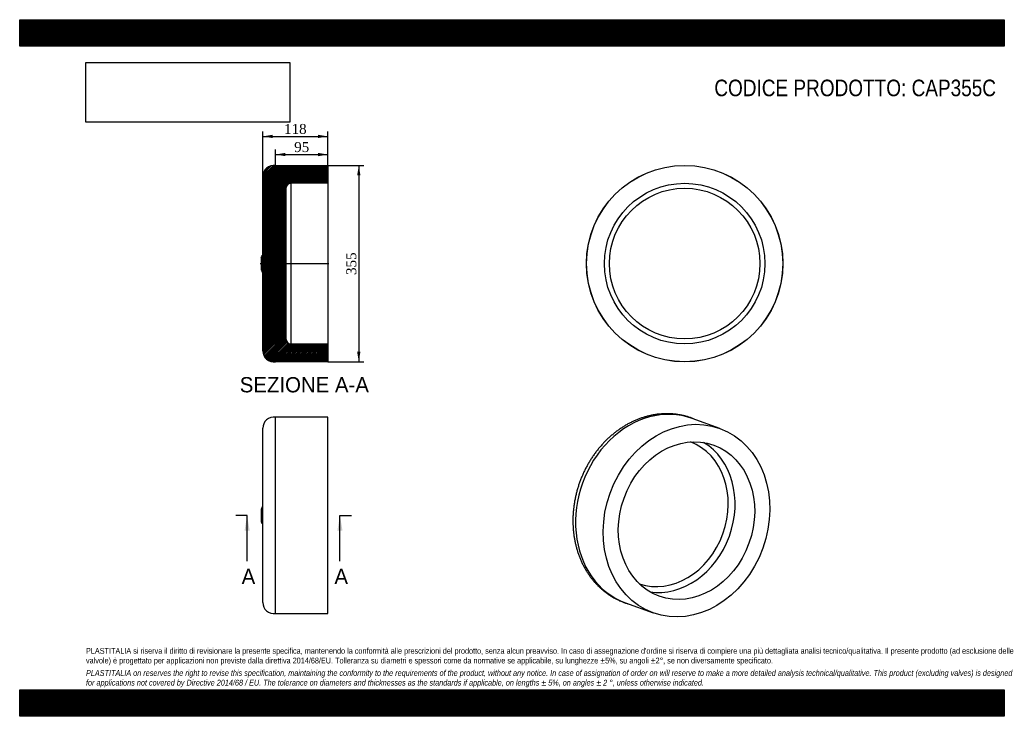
# Model space of a CAD drawing. Header units: millimetres. Extents: x 0 to 1782, y 0 to 1260.
import ezdxf
from ezdxf.enums import TextEntityAlignment as Align
from ezdxf.lldxf.tags import DXFTag

# ---------------------------------------------------------------- set-up
doc = ezdxf.new("R2010")
doc.units = ezdxf.units.MM
doc.header["$LTSCALE"] = 6
for name, color, linetype in [('CAP355C', 7, 'Continuous'), ('Default', 7, 'Continuous'), ('DV4_Default', 7, 'Continuous')]:
    doc.layers.add(name, color=color, linetype=linetype)
doc.styles.add('SEACAD_Solid_Edge_ANSI', font='seans.ttf')
doc.styles.add('SEACAD_Times_New_Roman', font='times.ttf')
tags = doc.linetypes.add('CENTER2', pattern=[28.575, 19.05, -3.175, 3.175, -3.175]).pattern_tags.tags
tags[10:11] = [DXFTag(74, 4), DXFTag(75, 0), DXFTag(340, '0'), DXFTag(46, 0.0), DXFTag(50, 0.0), DXFTag(44, 0.0), DXFTag(45, 0.0)]
tags[8:9] = [DXFTag(74, 4), DXFTag(75, 0), DXFTag(340, '0'), DXFTag(46, 0.0), DXFTag(50, 0.0), DXFTag(44, 0.0), DXFTag(45, 0.0)]
tags[6:7] = [DXFTag(74, 4), DXFTag(75, 0), DXFTag(340, '0'), DXFTag(46, 0.0), DXFTag(50, 0.0), DXFTag(44, 0.0), DXFTag(45, 0.0)]
tags[4:5] = [DXFTag(74, 4), DXFTag(75, 0), DXFTag(340, '0'), DXFTag(46, 0.0), DXFTag(50, 0.0), DXFTag(44, 0.0), DXFTag(45, 0.0)]
doc.dimstyles.new('ANSImm', dxfattribs={"dimtxt": 18, "dimasz": 18, "dimexe": 9, "dimexo": 0, "dimgap": 4.5, "dimtad": 1, "dimdsep": 46, "dimtxsty": 'SEACAD_Times_New_Roman', "dimblk1": '_SE_FILLED', "dimblk2": '_SE_FILLED', "dimsah": 1, "dimcen": 9, "dimazin": 0, "dimtfac": 0.85, "dimtdec": 3, "dimtofl": 0, "dimtmove": 0, "dimatfit": 3, "dimfxl": 1, "dimarcsym": 0})
picture_1 = doc.add_image_def('image1.jpg', size_in_pixel=(4302, 1260))

# ---------------------------------------------------------------- blocks, each defined once
blk = doc.blocks.new('SE')
at = {"layer": 'CAP355C', "color": 7, "linetype": 'Continuous'}
for p, q in [((462.9, 185.9), (462.9, 540.9)), ((557.9, 540.9), (462.9, 540.9)), ((557.9, 185.9), (557.9, 540.9)), ((439.9, 205.9), (439.9, 520.9)), ((436.9, 375.4), (436.9, 351.4)), ((438.9, 375.4), (436.9, 375.4)), ((438.9, 347.9), (438.9, 378.9)), ((439.9, 378.9), (438.9, 378.9)), ((436.9, 351.4), (438.9, 351.4)), ((438.9, 347.9), (439.9, 347.9)), ((462.9, 185.9), (557.9, 185.9))]:
    blk.add_line(p, q, dxfattribs=at)
for centre, start, end in [((460.1, 520.9), 82.0182, 180), ((460.1, 205.9), 180, 277.9818)]:
    blk.add_arc(centre, 20.2, start, end, dxfattribs=at)
blk = doc.blocks.new('SE1')
at = {"layer": 'CAP355C', "color": 7, "linetype": 'Continuous'}
for p, q in [((1267.1, 520.8), (1217, 538.9)), ((1096.3, 205.1), (1146.5, 186.9))]:
    blk.add_line(p, q, dxfattribs=at)
for centre, major_axis, start_param, end_param in [((1156.7, 372), (60.3, 166.9), 0, 3.141593), ((1166.7, 368.4), (46.3, 128.2), 3.150114, 6.274664), ((1171.4, 366.6), (49.4, 136.6), 3.298522, 6.126256)]:
    blk.add_ellipse(centre, major_axis=major_axis, ratio=0.827748, start_param=start_param, end_param=end_param, dxfattribs=at)
for major_axis in [(60.3, 166.9), (49.4, 136.6)]:
    blk.add_ellipse((1206.8, 353.9), major_axis=major_axis, ratio=0.827748, dxfattribs=at)
blk.add_open_spline([(1222.2, 537), (1222.2, 537.1), (1220.4, 537.8), (1216.7, 539.3), (1211.2, 541.2), (1205.5, 542.9), (1199.8, 544.3), (1194, 545.4), (1188.2, 546.3), (1182.3, 546.9), (1176.3, 547.3), (1170.4, 547.4), (1164.4, 547.2), (1158.4, 546.8), (1152.4, 546), (1146.3, 545.1), (1140.4, 543.8), (1134.4, 542.3), (1128.4, 540.6), (1122.5, 538.6), (1116.7, 536.3), (1110.9, 533.8), (1105.1, 531), (1099.5, 528), (1093.9, 524.7), (1088.4, 521.2), (1083, 517.5), (1077.8, 513.6), (1072.6, 509.4), (1067.6, 505.1), (1062.7, 500.5), (1058, 495.7), (1053.4, 490.8), (1048.9, 485.6), (1044.6, 480.3), (1040.5, 474.8), (1036.6, 469.2), (1032.8, 463.4), (1029.3, 457.5), (1025.9, 451.5), (1022.7, 445.3), (1019.8, 439), (1017, 432.6), (1014.4, 426.2), (1012.1, 419.6), (1010, 413), (1008.1, 406.3), (1006.4, 399.5), (1005, 392.7), (1003.8, 385.9), (1002.8, 379.1), (1002, 372.2), (1001.5, 365.4), (1001.2, 358.5), (1001.2, 351.7), (1001.4, 344.9), (1001.8, 338.2), (1002.5, 331.5), (1003.4, 324.8), (1004.5, 318.3), (1005.9, 311.8), (1007.5, 305.4), (1009.3, 299.1), (1011.3, 293), (1013.6, 286.9), (1016.1, 281), (1018.8, 275.2), (1021.7, 269.6), (1024.9, 264.1), (1028.2, 258.8), (1031.7, 253.7), (1035.4, 248.7), (1039.3, 244), (1043.4, 239.5), (1047.7, 235.1), (1052.1, 231), (1056.6, 227.1), (1061.3, 223.4), (1066.2, 219.9), (1071.2, 216.7), (1076.3, 213.7), (1081.5, 211), (1086.9, 208.5), (1092.3, 206.3), (1097, 204.6), (1099.9, 203.7), (1100.9, 203.4)], degree=3, knots=[0.0461261, 0.0461261, 0.0461261, 0.0461261, 0.0461573, 0.0569622, 0.0677638, 0.078564, 0.0893648, 0.1001682, 0.1109765, 0.1217918, 0.1326159, 0.1434505, 0.1542972, 0.1651572, 0.1760316, 0.1869209, 0.1978257, 0.2087462, 0.2196824, 0.2306339, 0.2416004, 0.2525813, 0.2635757, 0.2745828, 0.2856018, 0.2966315, 0.3076711, 0.3187196, 0.3297759, 0.3408392, 0.3519085, 0.3629831, 0.3740622, 0.3851453, 0.3962316, 0.4073207, 0.4184121, 0.4295055, 0.4406005, 0.4516969, 0.4627945, 0.4738931, 0.4849925, 0.4960928, 0.5071938, 0.5182954, 0.5293975, 0.5405, 0.551603, 0.5627061, 0.5738094, 0.5849126, 0.5960154, 0.6071177, 0.618219, 0.6293188, 0.6404168, 0.6515124, 0.6626049, 0.6736935, 0.6847775, 0.6958559, 0.7069278, 0.7179922, 0.729048, 0.7400941, 0.7511293, 0.7621527, 0.773163, 0.7841595, 0.7951411, 0.8061072, 0.8170572, 0.8279908, 0.8389078, 0.8498085, 0.8606931, 0.8715624, 0.8824173, 0.8932591, 0.9040892, 0.9149093, 0.9257213, 0.9365274, 0.9473295, 0.9531663, 0.9531663, 0.9531663, 0.9531663], dxfattribs=at)
blk = doc.blocks.new('SE2')
at = {"layer": 'CAP355C', "color": 7, "linetype": 'Continuous'}
for radius in [177.7, 177.5, 145.3, 136.3]:
    blk.add_circle((1203.5, 818.8), radius, dxfattribs=at)
blk = doc.blocks.new('SE4')
at = {"color": 7, "linetype": 'Continuous', "style": 'SEACAD_Solid_Edge_ANSI'}
blk.add_text('A', height=27.6, dxfattribs=at).set_placement((401.7, 266.8), align=Align.TOP_LEFT)
blk = doc.blocks.new('SE5')
at = {"color": 7, "linetype": 'Continuous', "style": 'SEACAD_Solid_Edge_ANSI'}
blk.add_text('A', height=27.6, dxfattribs=at).set_placement((569.6, 266.8), align=Align.TOP_LEFT)
blk = doc.blocks.new('SEANNOT_GROUP')
at = {"linetype": 'Continuous'}
blk.add_hatch(color=7, dxfattribs=at).paths.add_polyline_path([(416.2, 335.8), (411.6, 363.4), (407, 335.8)])
at = {"color": 7, "linetype": 'Continuous'}
blk.add_lwpolyline([(411.6, 280.6), (411.6, 363.4)], dxfattribs=at)
blk = doc.blocks.new('SEANNOT_GROUP1')
at = {"linetype": 'Continuous'}
blk.add_hatch(color=7, dxfattribs=at).paths.add_polyline_path([(584.2, 335.8), (579.6, 363.4), (575, 335.8)])
at = {"color": 7, "linetype": 'Continuous'}
blk.add_lwpolyline([(579.6, 280.6), (579.6, 363.4)], dxfattribs=at)
blk = doc.blocks.new('SE3')
at = {"layer": 'Default', "color": 7, "linetype": 'CENTER2'}
for p, q in [((411.6, 363.4), (390.9, 363.4)), ((579.6, 363.4), (600.3, 363.4))]:
    blk.add_line(p, q, dxfattribs=at)
at = {"layer": 'Default', "color": 7, "linetype": 'CENTER2', "const_width": 0.0001}
blk.add_lwpolyline([(411.6, 363.4), (579.6, 363.4)], dxfattribs=at)
at = {"layer": 'Default'}
for name in ['SEANNOT_GROUP', 'SEANNOT_GROUP1', 'SE4', 'SE5']:
    blk.add_blockref(name, (0, 0), dxfattribs=at)
blk = doc.blocks.new('SE6')
at = {"layer": 'CAP355C', "linetype": 'Continuous'}
h = blk.add_hatch(dxfattribs=at)
h.set_pattern_fill('LINE', scale=0.629921, angle=45, style=0)
edge = h.paths.add_edge_path()
edge.add_arc((490.9, 955.1), 9, 90, 180, ccw=False)
edge.add_line((490.9, 964.1), (557.9, 964.1))
edge.add_line((557.9, 964.1), (557.9, 996.3))
edge.add_line((557.9, 996.3), (462.9, 996.3))
edge.add_arc((460.1, 976.3), 20.2, 82.0182, 180)
edge.add_line((439.9, 976.3), (439.9, 834.3))
edge.add_line((439.9, 834.3), (438.9, 834.3))
edge.add_line((438.9, 834.3), (438.9, 830.8))
edge.add_line((438.9, 830.8), (436.9, 830.8))
edge.add_line((436.9, 830.8), (436.9, 806.8))
edge.add_line((436.9, 806.8), (438.9, 806.8))
edge.add_line((438.9, 806.8), (438.9, 803.3))
edge.add_line((438.9, 803.3), (439.9, 803.3))
edge.add_line((439.9, 803.3), (439.9, 661.3))
edge.add_arc((460.1, 661.3), 20.2, 180, 277.9818)
edge.add_line((462.9, 641.3), (557.9, 641.3))
edge.add_line((557.9, 641.3), (557.9, 673.5))
edge.add_line((557.9, 673.5), (490.9, 673.5))
edge.add_arc((490.9, 682.5), 9, 180, 270, ccw=False)
edge.add_line((481.9, 682.5), (481.9, 955.1))
at = {"layer": 'CAP355C', "color": 7, "linetype": 'Continuous'}
for p, q in [((462.9, 996.3), (557.9, 996.3)), ((557.9, 996.3), (557.9, 964.1)), ((439.9, 834.3), (439.9, 976.3)), ((490.9, 964.1), (490.9, 673.5)), ((557.9, 964.1), (490.9, 964.1)), ((557.9, 964.1), (557.9, 673.5)), ((481.9, 955.1), (481.9, 682.5)), ((436.9, 830.8), (436.9, 806.8)), ((436.9, 830.8), (438.9, 830.8)), ((439.9, 834.3), (438.9, 834.3)), ((438.9, 830.8), (438.9, 834.3)), ((438.9, 806.8), (436.9, 806.8)), ((438.9, 803.3), (438.9, 806.8)), ((438.9, 803.3), (439.9, 803.3)), ((439.9, 661.3), (439.9, 803.3)), ((490.9, 673.5), (557.9, 673.5)), ((557.9, 673.5), (557.9, 641.3)), ((557.9, 641.3), (462.9, 641.3))]:
    blk.add_line(p, q, dxfattribs=at)
for centre, radius, start, end in [((460.1, 976.3), 20.2, 82.0182, 180), ((490.9, 955.1), 9, 90, 180), ((490.9, 682.5), 9, 180, 270), ((460.1, 661.3), 20.2, 180, 277.9818)]:
    blk.add_arc(centre, radius, start, end, dxfattribs=at)
at = {"layer": 'DV4_Default', "color": 7, "linetype": 'CENTER2'}
blk.add_line((435.2, 818.8), (559.7, 818.8), dxfattribs=at)
blk = doc.blocks.new('DMBLK1')
at = {"layer": 'Default', "linetype": 'Continuous'}
for points in [[(457.9, 1051.9), (439.9, 1048.9), (457.9, 1045.9)], [(539.9, 1051.9), (539.9, 1045.9), (557.9, 1048.9)]]:
    blk.add_hatch(color=7, dxfattribs=at).paths.add_polyline_path(points)
at = {"layer": 'Default', "color": 7, "linetype": 'Continuous'}
for p, q in [((439.9, 976.3), (439.9, 1057.9)), ((557.9, 964.1), (557.9, 1057.9)), ((439.9, 1048.9), (557.9, 1048.9))]:
    blk.add_line(p, q, dxfattribs=at)
at = {"layer": 'Default', "color": 7, "linetype": 'Continuous', "style": 'SEACAD_Times_New_Roman'}
blk.add_text('118', height=18, dxfattribs=at).set_placement((478.5, 1071.4), align=Align.TOP_LEFT)
blk = doc.blocks.new('_SE_FILLED')
at = {"color": 0}
blk.add_line((0, 0), (-1, 0), dxfattribs=at)
blk.add_solid([(0, 0), (-1, -0.1665), (-1, 0.1665), (0, 0)], dxfattribs=at)
blk = doc.blocks.new('DMBLK2')
at = {"layer": 'Default', "linetype": 'Continuous'}
for points in [[(480.9, 1019.1), (462.9, 1016.1), (480.9, 1013.1)], [(539.9, 1019.1), (539.9, 1013.1), (557.9, 1016.1)]]:
    blk.add_hatch(color=7, dxfattribs=at).paths.add_polyline_path(points)
at = {"layer": 'Default', "color": 7, "linetype": 'Continuous'}
for p, q in [((462.9, 996.3), (462.9, 1025.1)), ((462.9, 1016.1), (557.9, 1016.1)), ((557.9, 996.3), (557.9, 1025.1))]:
    blk.add_line(p, q, dxfattribs=at)
at = {"layer": 'Default', "color": 7, "linetype": 'Continuous', "style": 'SEACAD_Times_New_Roman'}
blk.add_text('95', height=18, dxfattribs=at).set_placement((496.8, 1038.6), align=Align.TOP_LEFT)
blk = doc.blocks.new('DMBLK3')
at = {"layer": 'Default', "linetype": 'Continuous'}
for points in [[(616.7, 978.3), (613.7, 996.3), (610.7, 978.3)], [(616.7, 659.3), (610.7, 659.3), (613.7, 641.3)]]:
    blk.add_hatch(color=7, dxfattribs=at).paths.add_polyline_path(points)
at = {"layer": 'Default', "color": 7, "linetype": 'Continuous'}
for p, q in [((557.9, 996.3), (622.7, 996.3)), ((613.7, 996.3), (613.7, 641.3)), ((557.9, 641.3), (622.7, 641.3))]:
    blk.add_line(p, q, dxfattribs=at)
at = {"layer": 'Default', "color": 7, "linetype": 'Continuous', "style": 'SEACAD_Times_New_Roman'}
blk.add_text('355', height=18, rotation=90, dxfattribs=at).set_placement((591.2, 798.3), align=Align.TOP_LEFT)

msp = doc.modelspace()

# ---------------------------------------------------------------- hatches: boundary and pattern name
at = {"layer": 'Default', "linetype": 'Continuous'}
h = msp.add_hatch(dxfattribs=at)
h.set_pattern_fill('LINE', scale=0.629921, angle=45, style=0)
h.paths.add_polyline_path([(1782, 1212), (1782, 1260), (0, 1260), (0, 1212)])
for points in [[(1782, 1212), (1782, 1260), (0, 1260), (0, 1212)], [(1782, 0), (1782, 48), (0, 48), (0, 0)]]:
    msp.add_hatch(color=7, dxfattribs=at).paths.add_polyline_path(points)
h = msp.add_hatch(dxfattribs=at)
h.set_pattern_fill('LINE', scale=0.629921, angle=45, style=0)
h.paths.add_polyline_path([(1782, 0), (1782, 48), (0, 48), (0, 0)])

# ---------------------------------------------------------------- linework, layer by layer
at = {"layer": 'Default', "color": 7, "linetype": 'Continuous'}
for p, q in [((0, 1260), (1782, 1260)), ((0, 1212), (0, 1260)), ((1782, 1260), (1782, 1212)), ((1782, 1212), (0, 1212)), ((0, 48), (1782, 48)), ((0, 0), (0, 48)), ((1782, 48), (1782, 0)), ((1782, 0), (0, 0))]:
    msp.add_line(p, q, dxfattribs=at)

# ---------------------------------------------------------------- block references
at = {"layer": 'Default'}
for name in ['SE6', 'SE2', 'SE1', 'SE', 'SE3']:
    msp.add_blockref(name, (0, 0), dxfattribs=at)

# ---------------------------------------------------------------- texts
at = {"layer": 'Default', "color": 7, "linetype": 'Continuous', "style": 'SEACAD_Solid_Edge_ANSI'}
msp.add_text('SEZIONE A-A', height=27.6, dxfattribs=at).set_placement((398.269, 613.526), align=Align.TOP_LEFT)
at = {"layer": 'Default', "attachment_point": 1}
for s, insert, char_height, width in [('{\\fArial Narrow|b0||i0||c0|p34;\\C7;\\H30.;\\W1.;CODICE PRODOTTO: CAP355C}', (1257.167, 1151.605), 30, 510.96824), ("{\\fArial Narrow|b0||i0||c0|p34;\\C7;\\H10.5;\\W1.;PLASTITALIA si riserva il diritto di revisionare la presente specifica, mantenendo la conformità alle prescrizioni del prodotto, senza alcun preavviso. In caso di assegnazione d'ordine si riserva di compiere una più dettagliata analisi tecnico/qualitativa. Il presente prodotto (ad esclusione delle \\P}{\\fArial Narrow|b0||i0||c0|p34;\\C7;\\H10.5;\\W1.;valvole) è progettato per applicazioni non previste dalla direttiva 2014/68/EU. Tolleranza su diametri e spessori come da normative se applicabile, su lunghezze ±5%, su angoli ±2°, se non diversamente specificato.\\P}{\\fArial Narrow|b0||i0||c0|p34;\\C7;\\H3.;\\W1.;   \\P}{\\fArial Narrow|b0||i1||c0|p34;\\C7;\\H10.5;\\W1.;PLASTITALIA on reserves the right to revise this specification, maintaining the conformity to the requirements of the product, without any notice. In case of assignation of order on will reserve to make a more detailed analysis technical/qualitative. This product (excluding valves) is designed \\P}{\\fArial Narrow|b0||i1||c0|p34;\\C7;\\H10.5;\\W1.;for applications not covered by Directive 2014/68 / EU. The tolerance on diameters and thicknesses as the standards if applicable, on lengths ± 5%, on angles ± 2 °, unless otherwise indicated.\\P}", (120, 123.614), 10.5, 1542)]:
    msp.add_mtext(s, dxfattribs=dict(at, insert=insert, char_height=char_height, width=width))

# ---------------------------------------------------------------- dimensions: what is measured, and where the dimension line sits
at = {"layer": 'Default', "color": 7, "linetype": 'Continuous'}
dim = msp.add_linear_dim(base=(557.936, 1048.941), p1=(439.936, 976.322), p2=(557.936, 964.122), text='\\A1;<>', dimstyle='ANSImm', dxfattribs=at)
dim.commit()
dim.dimension.update_dxf_attribs({"geometry": 'DMBLK1', "text_midpoint": (498.936, 1048.941), "dimtype": 160})
for base, p1, p2, angle, picture, middle in [((462.936, 1016.099), (462.936, 996.322), (557.936, 996.322), 0, 'DMBLK2', (510.436, 1016.099)), ((613.709, 996.322), (557.936, 996.322), (557.936, 641.322), 270, 'DMBLK3', (613.709, 818.822))]:
    dim = msp.add_linear_dim(base=base, p1=p1, p2=p2, angle=angle, text='\\A1;<>', dimstyle='ANSImm', dxfattribs=at)
    dim.commit()
    dim.dimension.update_dxf_attribs({"geometry": picture, "text_midpoint": middle, "dimtype": 161})

# ---------------------------------------------------------------- pictures from other files: only their frames are drawn
image = msp.add_image(picture_1, insert=(120, 1074.619), size_in_units=(368.743, 108))
image.dxf.flags = 7

doc.saveas('drawing.dxf')
